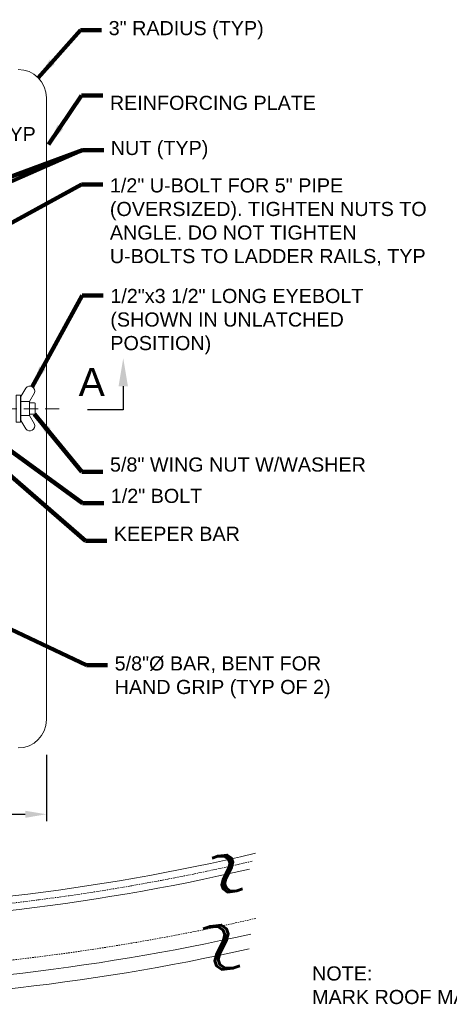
# Model space of a CAD drawing. Header units: inches. Extents: x -168 to 531, y 15 to 134.
# Tile 4 of 5: x 359 to 404, y 20 to 125. Entities that reach past the tile are written whole.
import ezdxf

# ---------------------------------------------------------------- set-up
doc = ezdxf.new("R2010")
doc.units = ezdxf.units.IN
doc.header["$MEASUREMENT"] = 0
for name, pattern in [('( Dashed )', [9, 6, -3]), ('CENTER', [0.629921, 0.393701, -0.07874, 0.07874, -0.07874]), ('HIDDEN', [0.19685, 0.15748, -0.03937])]:
    doc.linetypes.add(name, pattern=pattern)
doc.layers.get('DefPoints').update_dxf_attribs({"lineweight": 0})
for name, color, linetype, lineweight in [('G-ANNO-DIMS', 2, 'Continuous', 0), ('G-ANNO-MASK', 1, 'Continuous', 0), ('G-ANNO-NOTE', 4, 'Continuous', 30), ('G-ANNO-TEXT', 2, 'Continuous', 30), ('G-GRID-COOR', 2, 'Continuous', 13), ('M-DETL-LGHT', 3, 'Continuous', 0), ('M-DETL-MEDM', 5, 'Continuous', 0), ('M-DETL-XLGT', 1, 'Continuous', 0)]:
    doc.layers.add(name, color=color, linetype=linetype, lineweight=lineweight)
doc.styles.add("AEC_AC_05ArchDims-CC_1_1'", font='arial.ttf', dxfattribs={"height": 1.5})
doc.styles.add("AEC_AC_44Text-LeftTop_1_1'", font='arial.ttf', dxfattribs={"height": 1.5})
doc.styles.add("AEC_AC_45Text-LeftTop_3-4_1'", font='arial.ttf', dxfattribs={"height": 2})
doc.styles.add('ROMANS', font='romans.shx', dxfattribs={"width": 0.8, "height": 0.125})
doc.dimstyles.new("AEC_AC_05_Arch-Dims_1_1'", dxfattribs={"dimtxt": 1.5, "dimasz": 2.25, "dimexe": 0.75, "dimexo": 0.75, "dimgap": 0.75, "dimtad": 1, "dimdec": 4, "dimzin": 15, "dimdsep": 46, "dimlunit": 4, "dimtxsty": "AEC_AC_05ArchDims-CC_1_1'", "dimcen": 0.09, "dimclrd": 256, "dimclre": 256, "dimazin": 2, "dimtfac": 0.7, "dimtdec": 4, "dimtix": 1, "dimtmove": 1, "dimatfit": 3, "dimfxl": 1, "dimfrac": 1, "dimtolj": 1, "dimtzin": 15, "dimlwd": 30, "dimlwe": 30, "dimarcsym": 0})
doc.dimstyles.new("AEC_AC_44_Notes_1_1'", dxfattribs={"dimtxt": 1.5, "dimasz": 2.25, "dimexe": 0.75, "dimexo": 0.75, "dimgap": 0.75, "dimtad": 1, "dimjust": 1, "dimdec": 3, "dimzin": 15, "dimdsep": 46, "dimlunit": 5, "dimtxsty": "AEC_AC_44Text-LeftTop_1_1'", "dimcen": 0.09, "dimclrd": 256, "dimclre": 256, "dimazin": 2, "dimtfac": 0.7, "dimtdec": 3, "dimtmove": 1, "dimatfit": 1, "dimfxl": 1, "dimfrac": 1, "dimtolj": 1, "dimtzin": 15, "dimlwd": 30, "dimlwe": 30, "dimarcsym": 0})

# ---------------------------------------------------------------- blocks, each defined once
blk = doc.blocks.new('*D145')
at = {"layer": 'DefPoints', "color": 0, "transparency": 16777216}
for p in [(301.53, 47.45), (361.52, 47.45), (361.52, 40.41)]:
    blk.add_point(p, dxfattribs=at)
at = {"layer": 'G-ANNO-DIMS', "lineweight": 30, "transparency": 16777216}
for p, q in [((301.53, 46.7), (301.53, 39.66)), ((361.52, 46.7), (361.52, 39.66)), ((303.78, 40.41), (359.27, 40.41))]:
    blk.add_line(p, q, dxfattribs=at)
at = {"layer": 'G-ANNO-DIMS', "transparency": 16777216}
for points in [[(303.78, 40.78), (303.78, 40.03), (301.53, 40.41)], [(359.27, 40.78), (359.27, 40.03), (361.52, 40.41)]]:
    blk.add_solid(points, dxfattribs=at)
at = {"layer": 'G-ANNO-DIMS', "color": 0, "lineweight": 30, "transparency": 16777216, "insert": (331.53, 41.92), "char_height": 1.5, "attachment_point": 5, "style": "AEC_AC_05ArchDims-CC_1_1'"}
blk.add_mtext('\\A1;5\'-0"', dxfattribs=at)
blk = doc.blocks.new('*D133')
at = {"layer": 'DefPoints', "color": 0, "linetype": 'Continuous', "transparency": 16777216}
for p in [(351.52, 111.09), (351.52, 109.13), (349.52, 107.13)]:
    blk.add_point(p, dxfattribs=at)
at = {"layer": 'G-ANNO-DIMS', "linetype": 'Continuous', "lineweight": 30, "transparency": 16777216}
for p, q in [((349.52, 107.88), (349.52, 111.84)), ((351.52, 109.88), (351.52, 111.84)), ((347.27, 111.09), (345.02, 111.09)), ((349.52, 111.09), (351.52, 111.09)), ((353.77, 111.09), (356.02, 111.09))]:
    blk.add_line(p, q, dxfattribs=at)
at = {"layer": 'G-ANNO-DIMS', "linetype": 'Continuous', "transparency": 16777216}
for points in [[(347.27, 111.47), (347.27, 110.72), (349.52, 111.09)], [(353.77, 111.47), (353.77, 110.72), (351.52, 111.09)]]:
    blk.add_solid(points, dxfattribs=at)
at = {"layer": 'G-ANNO-DIMS', "color": 0, "linetype": 'Continuous', "lineweight": 30, "transparency": 16777216, "insert": (357.1, 112.59), "char_height": 1.5, "attachment_point": 5, "style": "AEC_AC_05ArchDims-CC_1_1'"}
blk.add_mtext('\\A1;2" TYP', dxfattribs=at)

msp = doc.modelspace()

# ---------------------------------------------------------------- linework, layer by layer
at = {"layer": 'G-ANNO-NOTE', "flags": 128}
for points in [[(369.67651, 85.82245), (369.67651, 83.31633)], [(369.67651, 83.31633), (365.87872, 83.31633)]]:
    msp.add_lwpolyline(points, dxfattribs=at)
at = {"layer": 'G-ANNO-NOTE', "extrusion": (0, 0, -1)}
msp.add_solid([(-369.17651, 85.82245), (-369.67651, 88.82245), (-370.17651, 85.82245)], dxfattribs=at)
at = {"layer": 'G-GRID-COOR', "linetype": '( Dashed )', "ltscale": 0.25}
msp.add_line((291.63115, 83.44764), (363.221, 83.45113), dxfattribs=at)
at = {"layer": 'M-DETL-LGHT'}
for p, q in [((358.81407, 84.737), (359.33534, 85.64003)), ((358.81407, 84.737), (358.81407, 82.19657)), ((359.71641, 84.21642), (360.23768, 85.11876)), ((358.81407, 84.06649), (358.77326, 84.06649)), ((359.71641, 84.21642), (358.81407, 84.21642)), ((359.71641, 84.21642), (359.71641, 82.71785)), ((360.25499, 84.06649), (359.71641, 84.06649)), ((360.33832, 83.98316), (360.33832, 82.95111)), ((358.81407, 82.86777), (358.77326, 82.86777)), ((359.71641, 82.71785), (358.81407, 82.71785)), ((360.25499, 82.86777), (359.71641, 82.86777)), ((359.71641, 82.71785), (360.23768, 81.81551)), ((358.81407, 82.19657), (359.33534, 81.29424))]:
    msp.add_line(p, q, dxfattribs=at)
for centre, radius, start, end in [((359.75453, 85.32391), 0.5249, 336.9896472, 143.0103667), ((360.25499, 83.98316), 0.08333, 0, 90), ((360.25499, 82.95111), 0.08333, 270, 0), ((359.75453, 81.61017), 0.5249, 216.9896472, 23.0103667)]:
    msp.add_arc(centre, radius, start, end, dxfattribs=at)
msp.add_3dface([(358.31325, 82.02299), (358.31325, 84.87926), (358.77326, 84.87926), (358.77326, 82.02299)], dxfattribs=at)
at = {"layer": 'M-DETL-MEDM'}
msp.add_line((361.52413, 50.44822), (361.52092, 116.45105), dxfattribs=at)
for centre, start, end in [((358.52092, 116.4509), 0.0027928, 90.0027928), ((358.52413, 50.44807), 270.0027928, 0.0027928)]:
    msp.add_arc(centre, 3, start, end, dxfattribs=at)
at = {"layer": 'M-DETL-XLGT'}
for centre, radius, start, end in [((331.52428, 257.45113), 227.25, 256.9004672, 283.280749), ((331.52428, 257.45113), 228.75, 256.5275593, 283.0257747), ((331.52216, 257.45112), 235.5, 257.2235575, 282.6789029), ((331.52216, 257.45112), 237, 256.9492901, 282.5554136)]:
    msp.add_arc(centre, radius, start, end, dxfattribs=at)
at = {"layer": 'M-DETL-XLGT', "linetype": 'CENTER'}
msp.add_arc((331.52428, 257.45113), 228, 256.7515909, 283.144796, dxfattribs=at)
at = {"layer": 'M-DETL-XLGT', "linetype": 'HIDDEN'}
msp.add_arc((331.52216, 257.45112), 234, 257.5119999, 282.9144061, dxfattribs=at)

# ---------------------------------------------------------------- texts
at = {"layer": 'G-ANNO-MASK', "attachment_point": 1, "rotation": 289.8450129, "style": 'ROMANS'}
for insert, char_height, width in [((383.41086, 38.03788), 6.75, 8.4247054), ((383.33258, 30.9974), 8.1, 31427.9842859)]:
    msp.add_mtext('\\H1x;\\W0.8;~', dxfattribs=dict(at, insert=insert, char_height=char_height, width=width))
at = {"layer": 'G-ANNO-NOTE', "char_height": 1.5, "style": "AEC_AC_44Text-LeftTop_1_1'"}
for s, insert, attachment_point in [('3" RADIUS (TYP)', (368.12986, 123.61185), 4), ('REINFORCING PLATE', (368.25786, 115.89561), 4), ('NUT (TYP)', (368.35447, 110.89136), 4), ('\\A1;{\\H1x;5/8\\A0;\\H1x;" WING NUT W/WASHER}', (368.27054, 77.51297), 4), ('\\A1;{\\H1x;1/2\\A0;\\H1x;" BOLT}', (368.3532, 74.18839), 4), ('KEEPER BAR', (368.67039, 70.17463), 4), ('\\A1;{\\H1x;5/8\\A0;\\H1x;"%%C BAR, BENT FOR\\PHAND GRIP (TYP OF 2)}', (368.76431, 57.16892), 1)]:
    msp.add_mtext(s, dxfattribs=dict(at, insert=insert, attachment_point=attachment_point))
at = {"layer": 'G-ANNO-NOTE', "char_height": 1.5, "attachment_point": 7, "style": "AEC_AC_44Text-LeftTop_1_1'"}
for s, insert, width in [('\\A1;{\\H1x;1/2\\A0;\\H1x;" U-BOLT FOR 5" PIPE (OVERSIZED). TIGHTEN NUTS TO ANGLE. DO NOT TIGHTEN U-BOLTS TO LADDER RAILS, TYP}', (368.25829, 98.61493), 35.2242373), ('\\A1;{\\H1x;1/2\\A0;\\H1x;"x3 \\A1;\\H1x;1/2\\A0;\\H1x;" LONG EYEBOLT (SHOWN IN UNLATCHED POSITION)}', (368.30671, 89.21135), 31.4715268)]:
    msp.add_mtext(s, dxfattribs=dict(at, insert=insert, width=width))
at = {"layer": 'G-ANNO-NOTE', "linetype": 'Continuous', "insert": (364.93288, 87.77982), "char_height": 3, "attachment_point": 1, "style": "AEC_AC_45Text-LeftTop_3-4_1'"}
msp.add_mtext('A', dxfattribs=at)
at = {"layer": 'G-ANNO-TEXT', "lineweight": 13, "insert": (389.73033, 24.26825), "char_height": 1.5, "attachment_point": 1, "style": "AEC_AC_44Text-LeftTop_1_1'"}
msp.add_mtext('NOTE: \\PMARK ROOF MANHOLE AS "CONFIDED SPACE" IN ACCORDANCE WITH MIL-STD-161 H.', dxfattribs=at)

# ---------------------------------------------------------------- dimensions: what is measured, and where the dimension line sits
at = {"layer": 'G-ANNO-DIMS', "linetype": 'Continuous', "lineweight": 30}
dim = msp.add_linear_dim(base=(351.52428, 111.09043), p1=(349.52428, 107.12809), p2=(351.52428, 109.12809), text='<> TYP', dimstyle="AEC_AC_05_Arch-Dims_1_1'", dxfattribs=at)
dim.commit()
dim.dimension.update_dxf_attribs({"geometry": '*D133', "text_midpoint": (357.09637, 111.09043), "dimtype": 160})
at = {"layer": 'G-ANNO-DIMS', "lineweight": 30}
dim = msp.add_linear_dim(base=(361.52428, 40.40798), p1=(301.52779, 47.4453), p2=(361.52428, 47.44822), dimstyle="AEC_AC_05_Arch-Dims_1_1'", dxfattribs=at)
dim.commit()
dim.dimension.update_dxf_attribs({"geometry": '*D145', "text_midpoint": (331.52603, 41.92384)})

# ---------------------------------------------------------------- leaders
at = {"layer": 'G-ANNO-NOTE', "lineweight": 30, "annotation_type": 0, "has_hookline": 1, "hookline_direction": 0}
for points, text_width in [([(360.64213, 118.57232), (365.12986, 123.61185), (367.37986, 123.61185)], 16.29843), ([(361.73386, 111.47567), (365.25786, 116.67134), (367.50786, 116.67134)], 21.61187), ([(344.79587, 103.2991), (365.35447, 110.89136), (367.60447, 110.89136)], 10.12449), ([(346.32072, 96.89744), (365.25829, 107.24165), (367.50829, 107.24165)], 33.4236), ([(360.01698, 85.77848), (365.30671, 95.45582), (367.55671, 95.45582)], 26.60812), ([(360.25499, 82.86777), (365.27054, 76.73724), (367.52054, 76.73724)], 27.0573), ([(351.03669, 82.09697), (365.67039, 69.42406), (367.92039, 69.42406)], 13.21248), ([(354.69139, 81.19321), (365.3532, 73.41267), (367.6032, 73.41267)], 9.44202), ([(348.79903, 64.22363), (365.76431, 56.24228), (368.01431, 56.24228)], 22.69236)]:
    msp.add_leader(points, dimstyle="AEC_AC_44_Notes_1_1'", override={"dimtad": 0, "dimclrd": 0, "dimlwd": 65534}, dxfattribs=dict(at, text_width=text_width))
at = {"layer": 'G-ANNO-NOTE', "lineweight": 30}
msp.add_leader([(345.91796, 102.37078), (365.35447, 110.89136)], dimstyle="AEC_AC_44_Notes_1_1'", override={"dimclrd": 0, "dimlwd": 65534}, dxfattribs=at)

doc.saveas('drawing.dxf')
